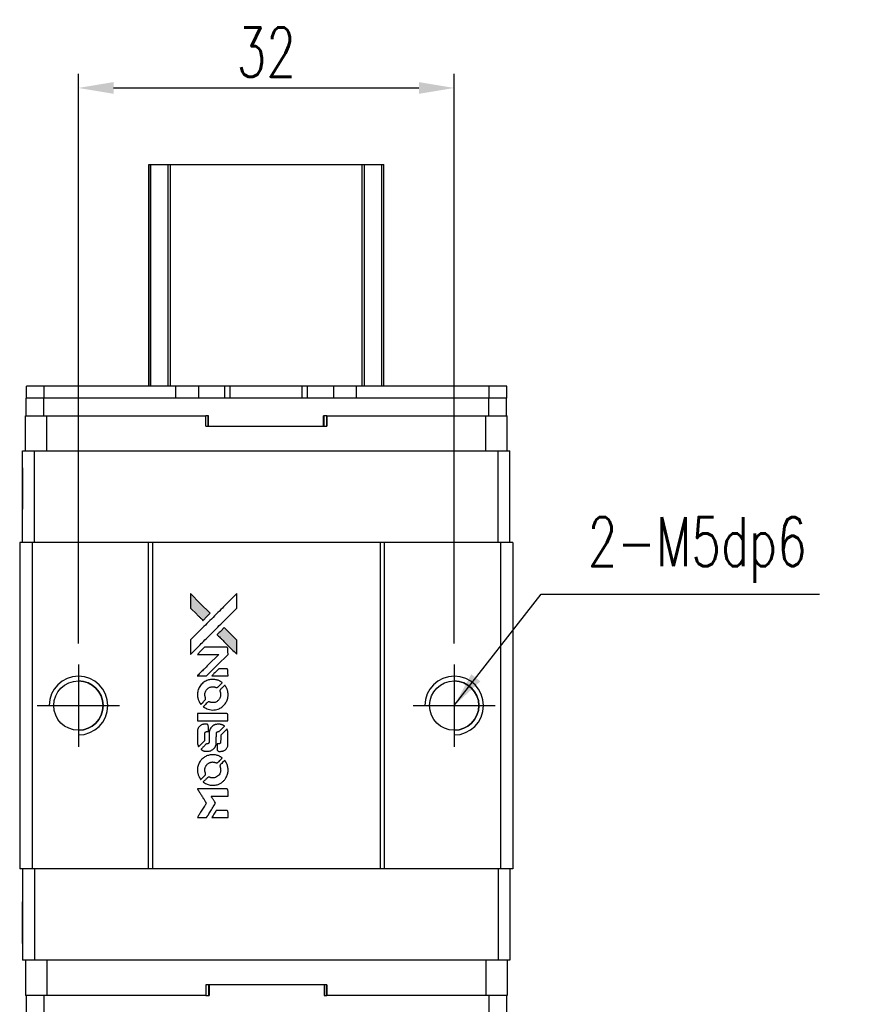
# Model space of a CAD drawing. Header units: millimetres. Extents: x 23 to 284, y -18 to 185.
# Tile 2 of 3: x 42 to 113, y 101 to 185. Entities that reach past the tile are written whole.
import ezdxf

# ---------------------------------------------------------------- set-up
doc = ezdxf.new("R2010")
doc.units = ezdxf.units.MM
doc.header["$LTSCALE"] = 0.15
doc.layers.get('0').update_dxf_attribs({"linetype": 'CONTINUOUS'})
doc.layers.get('Defpoints').update_dxf_attribs({"linetype": 'CONTINUOUS'})
doc.styles.add('DIM-7', font='SIMPLEX.shx', dxfattribs={"width": 0.7, "bigfont": 'chineset.shx'})
doc.dimstyles.new('CNS', dxfattribs={"dimtxt": 3.5, "dimasz": 2.5, "dimexe": 1, "dimexo": 1.5, "dimgap": 0.09, "dimtad": 0, "dimdsep": 46, "dimtxsty": 'DIM-7', "dimcen": 0.09, "dimclrd": 4, "dimclre": 4, "dimclrt": 4, "dimadec": 0, "dimazin": 0, "dimtfac": 1, "dimtix": 1, "dimtmove": 2, "dimatfit": 3, "dimfxl": 1, "dimtvp": 0.971429, "dimtolj": 1, "dimarcsym": 0})

# ---------------------------------------------------------------- blocks, each defined once
blk = doc.blocks.new('A$C8366049b')
at = {"linetype": 'Continuous'}
h = blk.add_hatch(color=256, dxfattribs=at)
h.dxf.hatch_style = 1
h.paths.add_polyline_path([(0, 19.087), (0, 18.47), (0, 17.853), (0.535, 17.322, 0.000288), (0.741, 17.118, 0.000479), (0.914, 16.947, 0.000013), (1.072, 16.792, 0.197177), (1.074, 16.791, 0.197497), (1.076, 16.792, 0.00004), (1.166, 16.88, 0.000834), (1.265, 16.979, 0.000506), (1.383, 17.096), (1.688, 17.402), (0.844, 18.244)])
h.paths.add_polyline_path([(2.888, 16.199), (2.581, 15.893, 0.000476), (2.464, 15.775, 0.000789), (2.365, 15.676, 0.000035), (2.276, 15.586, 0.19758), (2.275, 15.583, 0.198396), (2.276, 15.581, 0.000019), (2.398, 15.459, 0.000582), (2.532, 15.324, 0.000351), (2.692, 15.165, 0.000108), (3.37, 14.49, 0.000692), (3.714, 14.148, 0.000077), (3.952, 13.913, 0.197527), (3.96, 13.909, 0.410181), (3.964, 13.913, 0.000493), (3.966, 14.039, 0.002424), (3.967, 14.214, 0.000529), (3.968, 14.515), (3.968, 15.119), (3.428, 15.659)])
for points in [[(0.535, 17.322, 0.000288), (0.741, 17.118, 0.000479), (0.914, 16.947, 0.000013), (1.072, 16.792, 0.197177), (1.074, 16.791, 0.197497), (1.076, 16.792, 0.00004), (1.166, 16.88, 0.000836), (1.265, 16.979, 0.000505), (1.383, 17.096), (1.688, 17.402), (0.844, 18.244), (0, 19.087), (0, 18.47), (0, 17.853)], [(0.742, 14.634, -0.000056), (1.112, 15.004, -0.000021), (1.631, 15.521, -0.000021), (2.196, 16.085, -0.000025), (2.726, 16.614), (3.968, 17.852), (3.966, 18.466), (3.965, 19.08), (3.131, 18.252, 0.000274), (2.731, 17.854, 0.000123), (2.205, 17.331, 0.000121), (1.65, 16.777, 0.000165), (1.149, 16.277), (0, 15.13), (0, 14.512), (0, 13.894)], [(2.692, 15.165, 0.000108), (3.37, 14.49, 0.000692), (3.714, 14.148, 0.000077), (3.952, 13.913, 0.197527), (3.96, 13.909, 0.410182), (3.964, 13.913, 0.000493), (3.966, 14.039, 0.002424), (3.967, 14.214, 0.000529), (3.968, 14.514), (3.968, 15.119), (3.428, 15.659), (2.888, 16.199), (2.581, 15.893, 0.000476), (2.464, 15.775, 0.000789), (2.365, 15.676, 0.000035), (2.276, 15.586, 0.19758), (2.275, 15.583, 0.198396), (2.276, 15.581, 0.000019), (2.398, 15.459, 0.000582), (2.532, 15.324, 0.000351)], [(0.983, 12.071), (1.377, 12.071), (2.29, 12.986), (3.203, 13.9), (3.202, 14.155, 0.0008), (3.2, 14.319, 0.010795), (3.199, 14.379, 0.030495), (3.195, 14.412, 0.080372), (3.187, 14.434, 0.03816), (3.173, 14.456, 0.041799), (3.156, 14.474, 0.042486), (3.137, 14.49, 0.042078), (3.115, 14.502, 0.099276), (3.084, 14.509, 0.003302), (2.957, 14.511, 0.002586), (2.735, 14.512, 0.000204), (2.145, 14.511), (1.198, 14.509), (0.895, 14.205), (0.592, 13.9), (1.501, 13.897), (2.41, 13.894), (1.511, 12.999, 0.000253), (1.165, 12.655, 0.000412), (0.872, 12.363, 0.000041), (0.611, 12.101, 0.041338), (0.6, 12.088), (0.588, 12.071)], [(2.515, 12.071), (3.204, 12.071), (3.202, 12.328), (3.2, 12.585), (3.182, 12.615, 0.03146), (3.172, 12.628, 0.026444), (3.16, 12.641, 0.026444), (3.147, 12.653, 0.031457), (3.134, 12.663), (3.104, 12.681), (2.763, 12.683), (2.422, 12.684), (2.124, 12.383, 0.000745), (2.01, 12.267, 0.001228), (1.914, 12.168, 0.000087), (1.828, 12.079, 0.195134), (1.826, 12.076, 0.412117), (1.828, 12.074, 0.000048), (2.029, 12.073, 0.00109), (2.251, 12.072, 0.000653)], [(0.608, 10.325, 0.023681), (0.624, 10.217, 0.022402), (0.651, 10.109, 0.021929), (0.688, 10.001, 0.020503), (0.735, 9.895, 0.013745), (0.767, 9.835, 0.009767), (0.806, 9.769, 0.009658), (0.844, 9.709, 0.027804), (0.874, 9.67), (0.887, 9.655), (1.078, 9.845, 0.002053), (1.169, 9.938, 0.006738), (1.229, 10, 0.007826), (1.268, 10.044, 0.063909), (1.283, 10.066, 0.061532), (1.296, 10.1, 0.068674), (1.298, 10.135, 0.052072), (1.292, 10.177, 0.019648), (1.274, 10.233, -0.018366), (1.252, 10.302, -0.0288), (1.239, 10.362, -0.029061), (1.234, 10.423, -0.019155), (1.234, 10.494, -0.053809), (1.256, 10.647, -0.058833), (1.31, 10.786, -0.058566), (1.396, 10.91, -0.052525), (1.511, 11.016, -0.044733), (1.608, 11.075, -0.040573), (1.718, 11.119, -0.041123), (1.832, 11.143, -0.04951), (1.941, 11.147, -0.017369), (1.992, 11.142, -0.024255), (2.037, 11.134, -0.023787), (2.082, 11.121, -0.015798), (2.132, 11.102, 0.010631), (2.164, 11.09, 0.033653), (2.186, 11.083, 0.037806), (2.207, 11.08, 0.016307), (2.236, 11.08, 0.068179), (2.291, 11.087, 0.095747), (2.335, 11.11, 0.033418), (2.394, 11.162, 0.002133), (2.556, 11.327, 0.001452), (2.646, 11.42, 0.012393), (2.685, 11.463, 0.020479), (2.706, 11.489, 0.344362), (2.705, 11.499, 0.074287), (2.683, 11.519, 0.005454), (2.612, 11.564, 0.008391), (2.539, 11.609, 0.017097), (2.479, 11.641, 0.027375), (2.355, 11.693, 0.02835), (2.228, 11.731, 0.027723), (2.095, 11.755, 0.023913), (1.954, 11.766, 0.027047), (1.784, 11.762, 0.031685), (1.624, 11.739, 0.032425), (1.472, 11.697, 0.031013), (1.324, 11.634, 0.037914), (1.149, 11.53, 0.040153), (0.995, 11.403, 0.039834), (0.863, 11.252, 0.036173), (0.751, 11.076, 0.040752), (0.676, 10.905, 0.035885), (0.625, 10.715, 0.035491), (0.602, 10.519, 0.037615)], [(1.139, 9.412, 0.018008), (1.195, 9.376, 0.009842), (1.266, 9.335, 0.009807), (1.34, 9.296, 0.015716), (1.405, 9.266, 0.048467), (1.637, 9.193, 0.045841), (1.884, 9.164, 0.046006), (2.131, 9.18, 0.049638), (2.364, 9.242, 0.064819), (2.667, 9.403, 0.06695), (2.916, 9.634, 0.066691), (3.095, 9.924, 0.063505), (3.195, 10.255, 0.03135), (3.204, 10.34, 0.010439), (3.207, 10.465, 0.010391), (3.204, 10.59, 0.032408), (3.195, 10.673, 0.015696), (3.175, 10.771, 0.018095), (3.149, 10.863, 0.018551), (3.118, 10.951, 0.018352), (3.08, 11.037, 0.015568), (3.05, 11.094, 0.009832), (3.012, 11.158, 0.009795), (2.973, 11.218, 0.023727), (2.941, 11.26), (2.927, 11.277), (2.738, 11.09, 0.001528), (2.631, 10.984, 0.010022), (2.578, 10.93, 0.019586), (2.548, 10.895, 0.061865), (2.532, 10.869, 0.055054), (2.52, 10.828, 0.061607), (2.516, 10.788, 0.048725), (2.523, 10.741, 0.020221), (2.541, 10.679, -0.017722), (2.56, 10.613, -0.02685), (2.572, 10.554, -0.02759), (2.577, 10.495, -0.020233), (2.577, 10.429, -0.04793), (2.559, 10.304, -0.048386), (2.517, 10.185, -0.047866), (2.453, 10.076, -0.044964), (2.367, 9.978, -0.04333), (2.266, 9.895, -0.050921), (2.156, 9.837, -0.051473), (2.038, 9.802, -0.0459), (1.911, 9.79, -0.019014), (1.85, 9.793, -0.024114), (1.793, 9.8, -0.025081), (1.74, 9.812, -0.023892), (1.687, 9.83, 0.008624), (1.645, 9.845, 0.026486), (1.616, 9.853, 0.035074), (1.591, 9.857, 0.02756), (1.564, 9.858, 0.087163), (1.52, 9.849, 0.073291), (1.479, 9.826, 0.028074), (1.421, 9.775, 0.002594), (1.284, 9.639), (1.091, 9.446)], [(1.901, 8.251), (3.2, 8.253), (3.2, 8.508), (3.2, 8.763), (3.185, 8.793, 0.071429), (3.167, 8.818, 0.054799), (3.141, 8.84, 0.053585), (3.11, 8.856, 0.060698), (3.078, 8.865, 0.033975), (3.025, 8.868, 0.000112), (2.364, 8.868, 0.000726), (1.717, 8.867, 0.001084), (1.151, 8.864), (0.601, 8.86), (0.601, 8.555), (0.601, 8.25)], [(0.605, 6.348, 0.018538), (0.61, 6.309, 0.010695), (0.619, 6.262, 0.01068), (0.63, 6.216, 0.017678), (0.641, 6.177, 0.013849), (0.657, 6.133, 0.011814), (0.676, 6.088, 0.004513), (0.696, 6.046, 0.290035), (0.702, 6.042, 0.196418), (0.706, 6.043, 0.000124), (0.782, 6.118, 0.001477), (0.867, 6.202, 0.000898), (0.966, 6.301), (1.225, 6.56), (1.227, 6.885, -0.001471), (1.229, 7.13, -0.028714), (1.234, 7.206, -0.097073), (1.248, 7.248, -0.084199), (1.278, 7.284, -0.042698), (1.301, 7.302, -0.053912), (1.325, 7.313, -0.051004), (1.352, 7.319, -0.032967), (1.385, 7.322, 0.00807), (1.401, 7.322, 0.003023), (1.425, 7.323, 0.002994), (1.45, 7.324, 0.003629), (1.473, 7.326), (1.529, 7.33), (1.529, 7.578, 0.001618), (1.529, 7.697, 0.005206), (1.527, 7.775, 0.00535), (1.525, 7.83, 0.060675), (1.522, 7.852, 0.048484), (1.517, 7.863, 0.02389), (1.508, 7.878, 0.022812), (1.498, 7.892, 0.02462), (1.487, 7.905, 0.061781), (1.455, 7.93, 0.080179), (1.421, 7.944, 0.048561), (1.373, 7.951, 0.010021), (1.287, 7.952, 0.016602), (1.171, 7.949, 0.031409), (1.078, 7.937, 0.036474), (0.998, 7.915, 0.03439), (0.92, 7.881, 0.065928), (0.797, 7.795, 0.069066), (0.702, 7.682, 0.065697), (0.639, 7.542, 0.051559), (0.607, 7.378, 0.020904), (0.603, 7.29, 0.000451), (0.602, 6.861, 0.000419), (0.601, 6.43, 0.022759)], [(0.942, 5.779, 0.023289), (1.004, 5.739, 0.026845), (1.066, 5.708, 0.026047), (1.134, 5.682, 0.019751), (1.21, 5.661, 0.013249), (1.253, 5.652, 0.025169), (1.288, 5.647, 0.016532), (1.332, 5.645, 0.002937), (1.414, 5.645, 0.003317), (1.487, 5.645, 0.011808), (1.534, 5.647, 0.01777), (1.569, 5.65, 0.021476), (1.602, 5.656, 0.04325), (1.74, 5.699, 0.045753), (1.866, 5.764, 0.04649), (1.976, 5.851, 0.047672), (2.067, 5.955, 0.025315), (2.096, 6, 0.015208), (2.126, 6.056, 0.01512), (2.152, 6.114, 0.022488), (2.172, 6.167, 0.027857), (2.193, 6.249, 0.034138), (2.204, 6.328, 0.014286), (2.208, 6.447, 0.00124), (2.208, 6.752, -0.00103), (2.209, 6.939, -0.002552), (2.21, 7.076, -0.001594), (2.212, 7.18, -0.047676), (2.215, 7.206, -0.085307), (2.233, 7.251, -0.097789), (2.265, 7.286, -0.085947), (2.311, 7.308, -0.051339), (2.371, 7.319, 0.014634), (2.391, 7.322, 0.015028), (2.412, 7.325, 0.014927), (2.429, 7.329, 0.059415), (2.439, 7.333, 0.070595), (2.461, 7.349, 0.00028), (2.679, 7.565, 0.000111), (2.902, 7.785, 0.200239), (2.906, 7.795, 0.268906), (2.902, 7.801, 0.001866), (2.849, 7.831, 0.007532), (2.797, 7.86, 0.017818), (2.757, 7.879, 0.013256), (2.714, 7.896, 0.011636), (2.667, 7.912, 0.011528), (2.619, 7.927, 0.012303), (2.572, 7.938, 0.0423), (2.498, 7.948, 0.013657), (2.388, 7.95, 0.013857), (2.276, 7.946, 0.037428), (2.198, 7.935, 0.014927), (2.146, 7.923, 0.0122), (2.091, 7.906, 0.012518), (2.04, 7.887, 0.023062), (1.999, 7.869, 0.065961), (1.853, 7.77, 0.06055), (1.732, 7.633, 0.059676), (1.646, 7.47, 0.060497), (1.602, 7.291, 0.025683), (1.599, 7.253, 0.001528), (1.597, 7.138, 0.002124), (1.596, 6.992, 0.001173), (1.596, 6.814, -0.000809), (1.595, 6.501, -0.017164), (1.592, 6.409, -0.063931), (1.582, 6.36, -0.108429), (1.561, 6.325, -0.052941), (1.537, 6.305, -0.063675), (1.511, 6.291, -0.050562), (1.478, 6.283, -0.020337), (1.432, 6.278, 0.009897), (1.404, 6.276, 0.016482), (1.38, 6.273, 0.019019), (1.361, 6.269, 0.06043), (1.349, 6.264, 0.076267), (1.322, 6.244, 0.00054), (1.12, 6.04, 0.000307), (0.914, 5.832, 0.142594), (0.905, 5.815, 0.232419), (0.907, 5.81, 0.022995), (0.915, 5.801, 0.024627), (0.927, 5.79, 0.015407)], [(2.287, 5.744, 0.065483), (2.302, 5.715, 0.053271), (2.325, 5.687, 0.052018), (2.354, 5.665, 0.0556), (2.386, 5.649, 0.036839), (2.407, 5.644, 0.026922), (2.431, 5.641, 0.016905), (2.464, 5.639, 0.004317), (2.518, 5.639, 0.016369), (2.63, 5.643, 0.029936), (2.721, 5.655, 0.03418), (2.801, 5.676, 0.031327), (2.88, 5.708, 0.046935), (2.976, 5.767, 0.054053), (3.055, 5.84, 0.053701), (3.117, 5.929, 0.045364), (3.162, 6.034, 0.032479), (3.187, 6.127, 0.03386), (3.198, 6.221, 0.013578), (3.202, 6.368, 0.001155), (3.202, 6.749, 0.000413), (3.2, 7.075, 0.005008), (3.198, 7.2, 0.013199), (3.194, 7.271, 0.033956), (3.187, 7.322, 0.013909), (3.174, 7.375, 0.010864), (3.157, 7.431, 0.010938), (3.139, 7.483, 0.028702), (3.123, 7.518), (3.109, 7.545), (2.844, 7.283), (2.578, 7.021), (2.578, 6.715, -0.001504), (2.578, 6.584, -0.00328), (2.577, 6.483, -0.001901), (2.575, 6.405, -0.061333), (2.572, 6.386, -0.063621), (2.561, 6.36, -0.048633), (2.543, 6.334, -0.046769), (2.519, 6.311, -0.047961), (2.491, 6.294, -0.02678), (2.468, 6.283, -0.050957), (2.448, 6.278, -0.029398), (2.422, 6.275, -0.00401), (2.366, 6.273), (2.275, 6.271), (2.275, 6.024, 0.001061), (2.276, 5.877, 0.009147), (2.277, 5.811, 0.020721), (2.281, 5.772, 0.051619)], [(0.608, 3.916, 0.024131), (0.625, 3.804, 0.022344), (0.653, 3.692, 0.021883), (0.692, 3.58, 0.020884), (0.741, 3.471, 0.010669), (0.773, 3.408, 0.010389), (0.809, 3.347, 0.010913), (0.844, 3.292, 0.022227), (0.874, 3.251), (0.886, 3.236), (1.08, 3.433, 0.002452), (1.155, 3.51, 0.003628), (1.22, 3.579, 0.001662), (1.275, 3.638, 0.070159), (1.284, 3.652, 0.047671), (1.289, 3.663, 0.018624), (1.293, 3.679, 0.017921), (1.296, 3.697, 0.018804), (1.297, 3.715, 0.018255), (1.298, 3.74, 0.041312), (1.296, 3.759, 0.037164), (1.291, 3.778, 0.012342), (1.28, 3.805, -0.015101), (1.256, 3.871, -0.035998), (1.243, 3.922, -0.033244), (1.237, 3.976, -0.011249), (1.236, 4.055, -0.004059), (1.236, 4.12, -0.019693), (1.238, 4.156, -0.027943), (1.243, 4.186, -0.014411), (1.252, 4.224, -0.033089), (1.282, 4.312, -0.033887), (1.323, 4.394, -0.034021), (1.375, 4.47, -0.033942), (1.437, 4.539, -0.02816), (1.508, 4.6, -0.035032), (1.58, 4.648, -0.035269), (1.658, 4.685, -0.029196), (1.746, 4.713, -0.037862), (1.847, 4.732, -0.043657), (1.944, 4.733, -0.043064), (2.042, 4.718, -0.035184), (2.143, 4.686, 0.033699), (2.19, 4.67, 0.052815), (2.233, 4.664, 0.059167), (2.273, 4.667, 0.058972), (2.31, 4.68, 0.059208), (2.339, 4.698, 0.021125), (2.376, 4.73, 0.008691), (2.437, 4.789, 0.000851), (2.581, 4.936, 0.001873), (2.655, 5.011, 0.013884), (2.689, 5.048, 0.022355), (2.706, 5.071, 0.341453), (2.706, 5.08, 0.073011), (2.685, 5.099, 0.004587), (2.616, 5.144, 0.00748), (2.545, 5.188, 0.016837), (2.489, 5.218, 0.028606), (2.353, 5.278, 0.031352), (2.216, 5.32, 0.031004), (2.073, 5.344, 0.0268), (1.92, 5.352, 0.026698), (1.759, 5.344, 0.03002), (1.606, 5.318, 0.030357), (1.458, 5.274, 0.028554), (1.314, 5.212, 0.062944), (1.046, 5.034, 0.062206), (0.83, 4.794, 0.062448), (0.68, 4.509, 0.064355), (0.607, 4.199, 0.017377), (0.603, 4.137, 0.008369), (0.602, 4.057, 0.008367), (0.603, 3.977, 0.01757)], [(1.136, 2.999, 0.064158), (1.438, 2.838, 0.06356), (1.771, 2.758, 0.064004), (2.112, 2.765, 0.066747), (2.434, 2.858, 0.04321), (2.636, 2.968, 0.044737), (2.813, 3.11, 0.044901), (2.962, 3.281, 0.044184), (3.079, 3.477, 0.026293), (3.141, 3.626, 0.033344), (3.182, 3.769, 0.033227), (3.203, 3.917, 0.025815), (3.207, 4.079, 0.023119), (3.196, 4.235, 0.031044), (3.171, 4.374, 0.031337), (3.129, 4.507, 0.024258), (3.067, 4.647, 0.015622), (3.041, 4.696, 0.008495), (3.006, 4.754, 0.008415), (2.969, 4.81, 0.020814), (2.94, 4.849), (2.926, 4.867), (2.737, 4.68, 0.002843), (2.597, 4.54, 0.033917), (2.547, 4.482, 0.087906), (2.525, 4.439, 0.073302), (2.518, 4.388, 0.022047), (2.519, 4.363, 0.026465), (2.522, 4.34, 0.022233), (2.528, 4.314, 0.009985), (2.539, 4.281, -0.039011), (2.569, 4.16, -0.044398), (2.578, 4.041, -0.045096), (2.566, 3.925, -0.04265), (2.534, 3.81, -0.071154), (2.444, 3.647, -0.068827), (2.312, 3.514, -0.068713), (2.149, 3.422, -0.070507), (1.968, 3.379, -0.028605), (1.89, 3.376, -0.031418), (1.816, 3.382, -0.031044), (1.741, 3.398, -0.02668), (1.666, 3.423, 0.038913), (1.621, 3.437, 0.043732), (1.576, 3.443, 0.047754), (1.535, 3.441, 0.075756), (1.502, 3.431, 0.07294), (1.484, 3.419, 0.003456), (1.433, 3.371, 0.005023), (1.367, 3.309, 0.002422), (1.285, 3.228, 0.000819), (1.211, 3.154, 0.001349), (1.149, 3.092, 0.0001), (1.093, 3.035, 0.205335), (1.092, 3.033, 0.219821), (1.093, 3.031, 0.002494), (1.105, 3.022, 0.007089), (1.12, 3.011, 0.004494)], [(0.988, 0), (1.381, 0), (1.447, 0.108, -0.000297), (1.487, 0.174, -0.000037), (1.575, 0.317, -0.000043), (1.68, 0.488, -0.000036), (1.792, 0.67, 0.000044), (1.901, 0.848, 0.000063), (1.998, 1.007, 0.000035), (2.08, 1.141, 0.0009), (2.103, 1.177), (2.134, 1.23), (2.092, 1.299, 0.001175), (2.067, 1.339, 0.000208), (2.021, 1.413, 0.000225), (1.967, 1.5, 0.000203), (1.911, 1.59, -0.000711), (1.857, 1.676, -0.001119), (1.811, 1.75, -0.000263), (1.772, 1.815, -0.04589), (1.768, 1.822, -0.519312), (1.772, 1.829, -0.001914), (1.878, 1.83, -0.003124), (2.051, 1.832, -0.000285), (2.484, 1.832), (3.203, 1.832), (3.203, 2.083, 0.001727), (3.203, 2.263, 0.025279), (3.199, 2.326, 0.073886), (3.189, 2.363, 0.07426), (3.169, 2.396, 0.03264), (3.161, 2.404, 0.01784), (3.151, 2.413, 0.017712), (3.139, 2.422, 0.026854), (3.128, 2.428), (3.103, 2.442), (1.848, 2.443), (0.593, 2.445), (0.602, 2.431, -0.004595), (0.608, 2.421, -0.00016), (0.632, 2.383, -0.000298), (0.66, 2.338, -0.000208), (0.692, 2.287, 0.000986), (0.785, 2.137, 0.00025), (0.936, 1.895, 0.000268), (1.098, 1.637, 0.000436), (1.236, 1.417, -0.002932), (1.281, 1.345, -0.004718), (1.319, 1.283, -0.001113), (1.35, 1.228, -0.227179), (1.351, 1.222, -0.045982), (1.348, 1.216, -0.000145), (1.303, 1.143, -0.000825), (1.252, 1.06, -0.000517), (1.192, 0.964, 0.000056), (0.986, 0.632, 0.000289), (0.872, 0.449, 0.000481), (0.788, 0.312, 0.000418), (0.699, 0.168), (0.596, 0)], [(2.512, 0), (3.203, 0), (3.203, 0.252, 0.000842), (3.203, 0.412, 0.010591), (3.201, 0.473, 0.028995), (3.198, 0.507, 0.069543), (3.19, 0.531, 0.051063), (3.177, 0.553, 0.039932), (3.158, 0.574, 0.039414), (3.136, 0.592, 0.045845), (3.113, 0.606, 0.094811), (3.089, 0.612, 0.007124), (3.021, 0.614, 0.004713), (2.905, 0.615, 0.000534), (2.642, 0.615), (2.194, 0.615), (2.155, 0.552, 0.000828), (2.041, 0.367, 0.000879), (1.93, 0.185, 0.000048), (1.822, 0.008, 0.137596), (1.82, 0.003, 0.413028), (1.821, 0.002, 0.000016), (2.023, 0.001, 0.000623), (2.247, 0, 0.000374)]]:
    blk.add_lwpolyline(points, format="xyb", close=True)
blk = doc.blocks.new('*D274')
at = {"color": 7, "lineweight": -2}
for p, q in [((46.643, 131.826), (46.643, 180.346)), ((78.643, 131.826), (78.643, 180.346)), ((49.643, 179.146), (75.643, 179.146))]:
    blk.add_line(p, q, dxfattribs=at)
at = {"color": 7}
for points in [[(49.643, 179.646), (49.643, 178.646), (46.643, 179.146)], [(75.643, 179.646), (75.643, 178.646), (78.643, 179.146)]]:
    blk.add_solid(points, dxfattribs=at)
at = {"layer": 'Defpoints', "color": 0}
for p in [(78.643, 179.146), (46.643, 130.026), (78.643, 130.026)]:
    blk.add_point(p, dxfattribs=at)
at = {"color": 7, "insert": (62.643, 182.206), "char_height": 4.2, "attachment_point": 5, "style": 'DIM-7'}
blk.add_mtext('\\A1;32', dxfattribs=at)

msp = doc.modelspace()

# ---------------------------------------------------------------- linework, layer by layer
at = {"color": 7, "linetype": 'Continuous', "lineweight": 25}
for p, q in [((52.643, 153.726), (52.643, 172.626)), ((52.643, 153.726), (52.643, 172.626)), ((52.643, 153.726), (52.643, 172.626)), ((52.643, 172.626), (52.643, 153.726)), ((52.81, 153.726), (52.81, 172.626)), ((54.289, 153.726), (54.289, 172.626)), ((54.487, 172.626), (70.799, 172.626)), ((54.487, 153.726), (54.487, 172.626)), ((70.799, 153.726), (70.799, 172.626)), ((70.997, 153.726), (70.997, 172.626)), ((72.477, 153.726), (72.477, 172.626)), ((72.643, 153.726), (72.643, 172.626)), ((42.223, 152.726), (42.223, 153.726)), ((43.723, 153.726), (42.223, 153.726)), ((42.223, 152.726), (42.223, 153.726)), ((42.223, 153.726), (42.223, 153.726)), ((43.723, 152.726), (43.723, 153.726)), ((54.953, 153.726), (43.723, 153.726)), ((54.953, 152.726), (54.953, 153.726)), ((56.903, 153.726), (54.953, 153.726)), ((56.903, 152.726), (56.903, 153.726)), ((59.121, 153.726), (56.903, 153.726)), ((59.121, 152.726), (59.121, 153.726)), ((59.579, 153.726), (59.121, 153.726)), ((59.579, 152.726), (59.579, 153.726)), ((65.708, 153.726), (59.579, 153.726)), ((65.708, 152.726), (65.708, 153.726)), ((66.165, 153.726), (65.708, 153.726)), ((66.165, 152.726), (66.165, 153.726)), ((68.383, 153.726), (66.165, 153.726)), ((68.383, 152.726), (68.383, 153.726)), ((70.333, 153.726), (68.383, 153.726)), ((70.333, 152.726), (70.333, 153.726)), ((81.623, 153.726), (70.333, 153.726)), ((70.333, 152.726), (70.333, 153.726)), ((81.623, 152.726), (81.623, 153.726)), ((83.123, 153.726), (81.623, 153.726)), ((83.123, 152.726), (83.123, 153.726)), ((42.193, 151.226), (42.193, 152.726)), ((43.693, 152.726), (42.193, 152.726)), ((42.193, 151.226), (42.193, 152.726)), ((42.193, 152.726), (42.193, 152.726)), ((43.693, 151.226), (43.693, 152.726)), ((81.593, 152.726), (43.693, 152.726)), ((81.593, 151.226), (81.593, 152.726)), ((81.618, 152.726), (81.593, 152.726)), ((81.623, 152.726), (81.618, 152.726)), ((83.123, 152.726), (81.623, 152.726)), ((83.093, 151.226), (83.093, 152.726)), ((42.143, 148.226), (42.143, 151.226)), ((42.143, 151.226), (43.943, 151.226)), ((42.143, 150.326), (42.143, 151.226)), ((42.143, 148.226), (42.143, 151.226)), ((42.143, 150.326), (42.143, 151.226)), ((42.143, 151.226), (42.143, 151.226)), ((42.143, 151.226), (42.143, 151.226)), ((42.143, 151.226), (42.143, 151.226)), ((43.943, 148.226), (43.943, 151.226)), ((43.943, 151.226), (57.5, 151.226)), ((57.5, 150.326), (57.5, 151.226)), ((57.72, 151.226), (57.5, 151.226)), ((57.681, 150.326), (57.681, 151.226)), ((57.72, 150.326), (57.72, 151.226)), ((57.72, 150.326), (57.72, 151.226)), ((57.72, 151.226), (57.72, 151.226)), ((67.786, 151.226), (67.506, 151.226)), ((67.506, 150.326), (67.506, 151.226)), ((67.57, 150.326), (67.57, 151.226)), ((67.786, 150.326), (67.786, 151.226)), ((67.786, 151.226), (81.343, 151.226)), ((67.786, 151.226), (67.786, 150.326)), ((67.786, 151.226), (67.786, 151.226)), ((67.786, 150.326), (67.786, 151.226)), ((67.786, 151.226), (67.786, 150.326)), ((81.343, 148.226), (81.343, 151.226)), ((81.343, 151.226), (83.143, 151.226)), ((83.143, 148.226), (83.143, 151.226)), ((42.143, 150.326), (42.143, 150.326)), ((57.5, 150.326), (67.786, 150.326)), ((67.786, 150.326), (67.786, 150.326)), ((41.893, 140.426), (41.893, 148.226)), ((41.893, 148.226), (42.893, 148.226)), ((41.893, 140.426), (41.893, 148.226)), ((41.893, 148.226), (41.893, 148.226)), ((42.893, 140.426), (42.893, 148.226)), ((42.893, 148.226), (82.393, 148.226)), ((82.393, 140.426), (82.393, 148.226)), ((82.393, 148.226), (83.393, 148.226)), ((83.393, 140.426), (83.393, 148.226)), ((41.643, 140.426), (41.643, 112.626)), ((42.693, 140.426), (41.643, 140.426)), ((41.643, 140.426), (41.643, 112.626)), ((41.643, 140.426), (41.643, 140.426)), ((42.693, 140.426), (42.693, 112.626)), ((52.593, 140.426), (42.693, 140.426)), ((52.593, 140.426), (52.593, 112.626)), ((52.943, 140.426), (52.593, 140.426)), ((52.943, 140.426), (52.943, 112.626)), ((72.343, 140.426), (52.943, 140.426)), ((72.343, 140.426), (72.343, 112.626)), ((72.693, 140.426), (72.343, 140.426)), ((72.693, 140.426), (72.693, 112.626)), ((82.593, 140.426), (72.693, 140.426)), ((82.593, 140.426), (82.593, 112.626)), ((83.643, 140.426), (82.593, 140.426)), ((83.643, 140.426), (83.643, 112.626)), ((42.693, 112.626), (41.643, 112.626)), ((41.643, 112.626), (41.643, 112.626)), ((41.643, 112.626), (41.643, 112.626)), ((41.893, 112.626), (41.893, 104.826)), ((41.893, 112.626), (41.893, 104.826)), ((52.593, 112.626), (42.693, 112.626)), ((42.893, 112.626), (42.893, 104.826)), ((52.943, 112.626), (52.593, 112.626)), ((72.343, 112.626), (52.943, 112.626)), ((72.693, 112.626), (72.343, 112.626)), ((82.593, 112.626), (72.693, 112.626)), ((82.393, 112.626), (82.393, 104.826)), ((83.643, 112.626), (82.593, 112.626)), ((83.393, 112.626), (83.393, 104.826)), ((42.893, 104.826), (41.893, 104.826)), ((41.893, 104.826), (41.893, 104.826)), ((42.143, 104.826), (42.143, 101.826)), ((42.143, 104.826), (42.143, 101.826)), ((82.393, 104.826), (42.893, 104.826)), ((43.943, 104.826), (43.943, 101.826)), ((81.343, 104.826), (81.343, 101.826)), ((83.393, 104.826), (82.393, 104.826)), ((83.143, 104.826), (83.143, 101.826)), ((42.143, 102.726), (42.143, 101.826)), ((42.143, 102.726), (42.143, 101.826)), ((42.143, 102.726), (42.143, 102.726)), ((57.5, 102.726), (57.5, 101.826)), ((67.786, 102.726), (57.5, 102.726)), ((57.716, 102.726), (57.716, 101.826)), ((57.78, 102.726), (57.78, 101.826)), ((57.78, 102.726), (57.78, 101.826)), ((67.566, 102.726), (67.566, 101.826)), ((67.605, 102.726), (67.605, 101.826)), ((67.786, 102.726), (67.786, 101.826)), ((67.786, 102.726), (67.786, 101.826)), ((67.786, 102.726), (67.786, 102.726)), ((67.786, 101.826), (67.786, 102.726)), ((67.786, 101.826), (67.786, 102.726)), ((43.943, 101.826), (42.143, 101.826)), ((42.143, 101.826), (42.143, 101.826)), ((42.143, 101.826), (42.143, 101.826)), ((42.143, 101.826), (42.143, 101.826)), ((42.193, 101.826), (42.193, 100.326)), ((42.193, 101.826), (42.193, 100.326)), ((43.693, 101.826), (43.693, 100.326)), ((57.5, 101.826), (43.943, 101.826)), ((57.5, 101.826), (57.78, 101.826)), ((57.78, 101.826), (57.78, 101.826)), ((67.566, 101.826), (67.786, 101.826)), ((81.343, 101.826), (67.786, 101.826)), ((67.786, 101.826), (67.786, 101.826)), ((83.143, 101.826), (81.343, 101.826)), ((81.593, 101.826), (81.593, 100.326)), ((83.093, 101.826), (83.093, 100.326))]:
    msp.add_line(p, q, dxfattribs=at)
for p, q in [((46.643, 130.026), (46.643, 123.026)), ((78.643, 130.026), (78.643, 123.026)), ((43.143, 126.526), (50.143, 126.526)), ((75.143, 126.526), (82.143, 126.526))]:
    msp.add_line(p, q)
at = {"color": 7, "linetype": 'Continuous', "lineweight": 25, "flags": 128}
for points in [[(41.893, 143.251), (41.893, 143.317), (41.893, 143.51), (41.893, 143.815), (41.893, 144.21), (41.893, 144.665), (41.893, 145.147), (41.893, 145.621), (41.893, 146.05), (41.893, 146.403), (41.893, 146.654), (41.893, 146.785), (41.893, 146.785), (41.893, 146.654), (41.893, 146.403), (41.893, 146.05), (41.893, 145.621), (41.893, 145.147), (41.893, 144.665), (41.893, 144.21), (41.893, 143.815), (41.893, 143.51), (41.893, 143.317), (41.893, 143.251)], [(41.893, 109.801), (41.893, 109.735), (41.893, 109.543), (41.893, 109.238), (41.893, 108.843), (41.893, 108.387), (41.893, 107.905), (41.893, 107.432), (41.893, 107.003), (41.893, 106.649), (41.893, 106.398), (41.893, 106.268), (41.893, 106.268), (41.893, 106.398), (41.893, 106.649), (41.893, 107.003), (41.893, 107.432), (41.893, 107.905), (41.893, 108.387), (41.893, 108.843), (41.893, 109.238), (41.893, 109.543), (41.893, 109.735), (41.893, 109.801)]]:
    msp.add_lwpolyline(points, dxfattribs=at)
at = {"color": 7, "linetype": 'Continuous', "lineweight": 25}
for centre in [(46.643, 126.526), (78.643, 126.526)]:
    msp.add_circle(centre, 2.1, dxfattribs=at)
for centre in [(46.643, 126.526), (78.643, 126.526)]:
    msp.add_arc(centre, 2.5, 270, 179.57276)
for centre in [(46.643, 126.526), (78.643, 126.526)]:
    msp.add_arc(centre, 2.1, 270, 90, dxfattribs=at)
for points, knots in [([(52.643, 172.626), (52.643, 172.626), (52.659, 172.626), (52.722, 172.626), (52.767, 172.626), (52.81, 172.626)], [0, 0, 0, 0, 0.5, 0.5, 1, 1, 1, 1]), ([(52.81, 172.626), (52.983, 172.626), (53.162, 172.626), (53.5, 172.626), (53.659, 172.626), (53.932, 172.626), (54.045, 172.626), (54.211, 172.626), (54.264, 172.626), (54.289, 172.626)], [0, 0, 0, 0, 0.25, 0.25, 0.5, 0.5, 0.75, 0.75, 1, 1, 1, 1]), ([(54.289, 172.626), (54.296, 172.626), (54.319, 172.626), (54.394, 172.626), (54.444, 172.626), (54.487, 172.626)], [0, 0, 0, 0, 0.5, 0.5, 1, 1, 1, 1]), ([(70.799, 172.626), (70.843, 172.626), (70.892, 172.626), (70.967, 172.626), (70.991, 172.626), (70.997, 172.626)], [0, 0, 0, 0, 0.5, 0.5, 1, 1, 1, 1]), ([(70.997, 172.626), (71.023, 172.626), (71.076, 172.626), (71.242, 172.626), (71.355, 172.626), (71.627, 172.626), (71.787, 172.626), (72.125, 172.626), (72.303, 172.626), (72.477, 172.626)], [0, 0, 0, 0, 0.25, 0.25, 0.5, 0.5, 0.75, 0.75, 1, 1, 1, 1]), ([(72.477, 172.626), (72.519, 172.626), (72.565, 172.626), (72.627, 172.626), (72.643, 172.626), (72.643, 172.626)], [0, 0, 0, 0, 0.5, 0.5, 1, 1, 1, 1])]:
    msp.add_open_spline(points, degree=3, knots=knots, dxfattribs=at)

# ---------------------------------------------------------------- block references
msp.add_blockref('A$C8366049b', (56.179, 116.986))

# ---------------------------------------------------------------- texts
at = {"color": 0, "insert": (90.016, 136.99), "char_height": 4.2, "attachment_point": 7, "style": 'DIM-7'}
msp.add_mtext('2-M5dp6', dxfattribs=at)

# ---------------------------------------------------------------- dimensions: what is measured, and where the dimension line sits
at = {"color": 0}
dim = msp.add_linear_dim(base=(78.643, 179.146), p1=(46.643, 130.026), p2=(78.643, 130.026), dimstyle='CNS', override={"dimscale": 1.2, "dimgap": 0.8, "dimtad": 1, "dimclrd": 7, "dimclre": 7, "dimclrt": 7, "dimadec": 2, "dimazin": 2, "dimtm": 1e-09, "dimtfac": 0.6, "dimtmove": 1, "dimarcsym": 1}, dxfattribs=at)
dim.commit()
dim.dimension.update_dxf_attribs({"geometry": '*D274', "text_midpoint": (62.643, 182.206)})

# ---------------------------------------------------------------- leaders
at = {"color": 0, "annotation_type": 0, "has_hookline": 1, "hookline_direction": 0, "text_width": 19.74}
msp.add_leader([(78.643, 126.526), (86.056, 136.03), (89.056, 136.03)], dimstyle='CNS', override={"dimscale": 1.2, "dimgap": 0.8, "dimtad": 1, "dimclrd": 7, "dimclre": 4, "dimtmove": 1}, dxfattribs=at)

doc.saveas('drawing.dxf')
